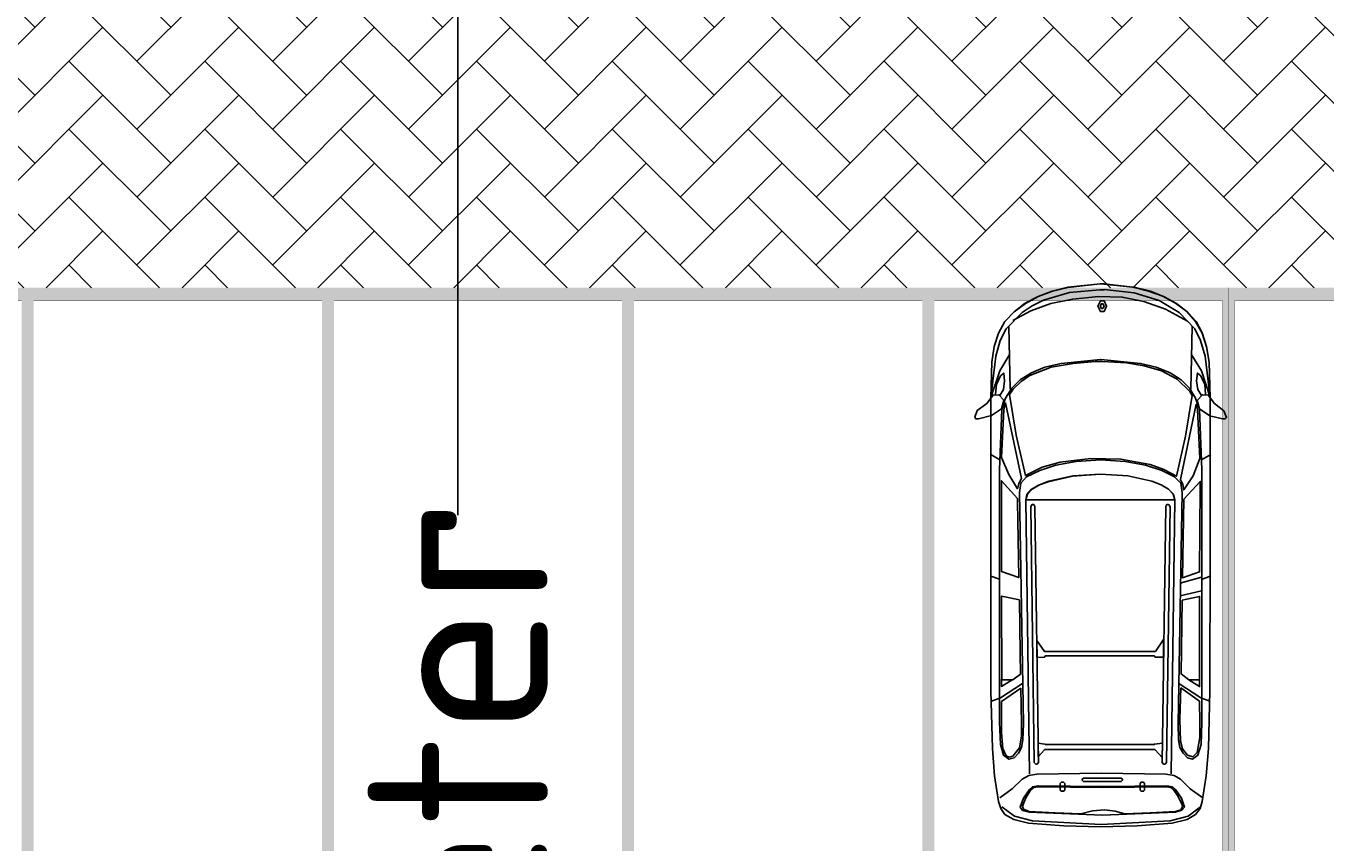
# Model space of a CAD drawing. Header units: millimetres. Extents: x 747415 to 1601423, y -236173 to 551995.
# Tile 140 of 256: x 931327 to 942153, y 28003 to 34801. Entities that reach past the tile are written whole.
import ezdxf

# ---------------------------------------------------------------- set-up
doc = ezdxf.new("R2010")
doc.units = ezdxf.units.MM
doc.header["$LTSCALE"] = 100
doc.header["$MEASUREMENT"] = 0
doc.linetypes.add('DASHED2', pattern=[9.525, 6.35, -3.175])
doc.layers.get('0').update_dxf_attribs({"linetype": 'CONTINUOUS', "lineweight": 0})
doc.layers.get('DEFPOINTS').update_dxf_attribs({"color": 6, "linetype": 'CONTINUOUS', "lineweight": 0})
for name, color, linetype, lineweight in [('T--A9041_VERHARDING_Wegen', 21, 'CONTINUOUS', 0), ('T--L9042_BEPLANTING', 90, 'CONTINUOUS', 0), ('T--L9067_BEHEERVOORZIENING_Belijning', 7, 'DASHED2', 0), ('T--M9040_Terrein_Afwerking_Plein', 244, 'CONTINUOUS', 0)]:
    doc.layers.add(name, color=color, linetype=linetype, lineweight=lineweight)
doc.layers.add('T--A9072_BELIJNING', color=7, linetype='CONTINUOUS', lineweight=0, true_color=0xffffff)
doc.layers.add('T--L9041_VERHARDING_Wegen', color=7, linetype='CONTINUOUS')
doc.layers.add('T--L9082_INRICHTING_SPECIFIEK_Auto', color=8, linetype='CONTINUOUS')
doc.styles.add('Raymond nov 2012', font='isocpeur.ttf', dxfattribs={"height": 1500})
doc.styles.get("Standard").update_dxf_attribs({"font": 'arial.ttf'})
doc.dimstyles.get("Standard").update_dxf_attribs({"dimtxt": 0.18, "dimasz": 500, "dimexe": 0.18, "dimexo": 0.0625, "dimgap": 0.09, "dimtad": 0, "dimtoh": 1, "dimdec": 0, "dimzin": 0, "dimdsep": 46, "dimtxsty": 'Standard', "dimcen": 0.09, "dimadec": 0, "dimazin": 0, "dimtfac": 1, "dimtdec": 0, "dimtofl": 0, "dimtmove": 0, "dimatfit": 3, "dimfxl": 1, "dimtolj": 1, "dimtzin": 0, "dimarcsym": 0})

# ---------------------------------------------------------------- blocks, each defined once
blk = doc.blocks.new('auto111')
at = {"linetype": 'Continuous'}
for points in [[(3685, 1817), (3756, 1799), (3801, 1840), (3799, 1888), (3728, 1941), (3669, 2020), (3616, 2040), (3601, 2033), (3601, 2010), (3629, 1901), (3685, 1817)], [(4315, 1842), (4203, 1878), (4073, 1898), (3776, 1908), (2462, 1908), (1334, 1906), (854, 1893), (628, 1875), (414, 1842), (356, 1824), (305, 1789), (262, 1715), (234, 1593), (211, 1299), (203, 994), (211, 689), (234, 396), (262, 272), (305, 201), (356, 163), (412, 147), (628, 114), (854, 94), (1334, 84), (2462, 79), (3776, 79), (4073, 89), (4200, 112), (4315, 147), (4411, 201), (4495, 274), (4564, 369), (4622, 475), (4665, 595), (4698, 724), (4724, 994), (4698, 1265), (4665, 1395), (4620, 1514), (4564, 1621), (4493, 1713), (4411, 1789), (4315, 1842)], [(1248, 1901), (1276, 1827), (1395, 1644)], [(2264, 1835), (2290, 1908)], [(3260, 1832), (3303, 1906)], [(4678, 963), (4650, 714), (4587, 506), (4487, 338), (4350, 208), (4254, 160), (4122, 122), (3776, 79), (4073, 89), (4203, 112), (4317, 147), (4411, 198), (4493, 272), (4561, 361), (4617, 463), (4663, 577), (4696, 701), (4724, 963), (4724, 963), (4724, 966), (4724, 973), (4724, 976), (4724, 996), (4696, 1265), (4665, 1393), (4620, 1512), (4561, 1619), (4493, 1713), (4411, 1789), (4315, 1842), (4203, 1878), (4073, 1898), (3776, 1908), (4122, 1865), (4254, 1830), (4350, 1779), (4487, 1647), (4543, 1563), (4589, 1469), (4653, 1253), (4676, 999), (4676, 963), (4678, 963)], [(3779, 1906), (4000, 1832), (4132, 1753)], [(3794, 1832), (3845, 1802), (3918, 1794), (3982, 1799), (3959, 1827), (3888, 1860), (3806, 1868)], [(369, 1814), (290, 1710), (252, 1560), (221, 989), (252, 414), (290, 264), (369, 160)], [(445, 1832), (518, 1728), (600, 1647), (630, 1591), (640, 1525), (648, 986), (640, 450), (630, 381), (600, 328), (518, 247), (445, 142)], [(2988, 1669), (1062, 1636), (928, 1639), (864, 1652), (816, 1677), (778, 1713), (765, 1756), (798, 1802), (887, 1827), (1072, 1835), (2523, 1835), (3179, 1835), (3679, 1814), (3773, 1784), (3857, 1733), (3928, 1659), (3984, 1568), (4030, 1456), (4063, 1321), (4094, 994), (4094, 991), (4094, 991), (4063, 661), (4030, 529), (3984, 414), (3926, 323), (3857, 252), (3773, 201), (3679, 168), (3179, 150), (2523, 150), (1072, 150), (887, 155), (798, 183), (765, 226), (778, 269), (816, 305), (864, 333), (928, 343), (1062, 348), (2988, 313), (3065, 325), (3118, 376), (3171, 483), (3214, 618), (3245, 788), (3258, 991), (3260, 991), (3258, 991), (3245, 1197), (3214, 1365), (3171, 1499), (3118, 1609), (3065, 1657), (2988, 1669)], [(1357, 1657), (1245, 1817), (1072, 1819), (989, 1819), (854, 1807), (793, 1779), (783, 1753), (790, 1723), (859, 1669), (958, 1652), (1062, 1652), (1357, 1657)], [(1428, 1730), (1372, 1819), (1431, 1819)], [(2094, 1669), (2124, 1817), (1428, 1814), (1428, 1723), (1474, 1659), (1652, 1662), (2094, 1669)], [(2937, 1685), (3085, 1819), (2328, 1817), (2279, 1675), (2912, 1685), (2937, 1685)], [(3103, 1652), (3733, 1784), (3677, 1799), (3280, 1817), (3138, 1756), (3019, 1685), (3062, 1675), (3103, 1652)], [(3804, 1751), (3466, 1697), (3128, 1619), (3197, 1479), (3240, 1329), (3270, 1075), (3265, 823), (3220, 579), (3179, 465), (3123, 361), (3456, 285), (3796, 229), (3829, 249), (3931, 356), (4000, 485), (4043, 630), (4066, 778), (4078, 976), (4078, 996), (4078, 1039), (4063, 1220), (4030, 1405), (3961, 1581), (3911, 1654), (3847, 1720), (3804, 1751)], [(4371, 1758), (3847, 1746)], [(325, 1588), (300, 978), (325, 369), (341, 315), (366, 295), (440, 320), (513, 369), (536, 394), (544, 442), (539, 978), (544, 1514), (536, 1560), (513, 1586), (440, 1636), (366, 1662), (338, 1642), (325, 1588)], [(343, 325), (369, 310), (391, 315), (455, 346), (516, 389), (531, 409), (536, 445), (531, 978), (536, 1512), (529, 1550), (511, 1573), (445, 1616), (374, 1644), (348, 1634), (330, 1588), (318, 1372), (310, 1156), (335, 1060), (343, 961), (333, 872), (310, 790), (318, 579), (330, 369), (343, 325)], [(4421, 1723), (4500, 1573), (4561, 1408), (4599, 1225), (4620, 1011), (4615, 813), (4579, 633), (4513, 452), (4414, 269)], [(643, 1586), (2927, 1616), (2973, 1601), (3016, 1563), (3052, 1502), (3082, 1423), (3125, 1225), (3141, 994), (3125, 765), (3082, 567), (3052, 488), (3016, 427), (2973, 389), (2927, 374), (643, 404)], [(739, 1545), (2871, 1575), (2887, 1563), (2887, 1550), (2871, 1540), (739, 1509), (724, 1522), (724, 1532), (739, 1545)], [(1614, 1522), (1753, 1525), (1664, 1461), (1664, 536), (1764, 468), (1616, 468), (1616, 541), (1626, 544), (1626, 1454), (1616, 1459), (1614, 1522)], [(2925, 374), (2927, 1616), (2970, 1606), (3011, 1570), (3047, 1509), (3077, 1428), (3123, 1227), (3141, 994), (3125, 765), (3082, 567), (3052, 488), (3016, 427), (2973, 386), (2925, 374)], [(785, 1512), (900, 1512), (892, 1456), (887, 1454), (887, 544), (892, 544), (900, 478), (780, 480), (844, 539), (846, 541), (846, 1459), (844, 1461), (785, 1512)], [(574, 1319), (574, 1301), (564, 1291), (508, 1291), (498, 1301), (498, 1319), (508, 1329), (564, 1329), (574, 1319)], [(607, 1136), (607, 821), (600, 811), (590, 811), (579, 821), (579, 1136), (590, 1146), (600, 1146), (607, 1136)], [(4495, 963), (4495, 978), (4495, 994), (4538, 1016), (4584, 994), (4584, 978), (4584, 963), (4538, 943), (4495, 963)], [(4521, 973), (4521, 978), (4521, 986), (4538, 996), (4559, 986), (4559, 978), (4559, 973), (4538, 963), (4521, 973)], [(574, 635), (574, 656), (564, 663), (508, 663), (498, 656), (498, 635), (508, 628), (564, 628), (574, 635)], [(739, 445), (2871, 414), (2887, 427), (2887, 440), (2871, 450), (739, 480), (724, 468), (724, 455), (739, 445)], [(1359, 325), (1248, 168), (1072, 165), (945, 165), (821, 188), (785, 224), (798, 269), (851, 310), (917, 328), (1095, 333), (1359, 325)], [(1248, 84), (1276, 158), (1395, 341)], [(2127, 330), (2168, 153)], [(2231, 330), (2282, 153)], [(3095, 328), (3723, 196), (3679, 186), (3270, 165), (3125, 221), (3009, 300), (3054, 308), (3095, 328)], [(1428, 257), (1370, 168), (1431, 168)], [(2091, 313), (2122, 168), (1428, 168), (1428, 257), (1476, 323), (2091, 313)], [(2932, 300), (3080, 163), (3026, 163), (2325, 168), (2277, 310), (2932, 300)], [(3779, 79), (4000, 153), (4132, 234)], [(4371, 229), (3847, 241)], [(2262, 153), (2290, 79)], [(3260, 153), (3303, 76)], [(3685, 168), (3753, 188), (3801, 145), (3799, 97), (3728, 43), (3667, -33), (3613, -56), (3601, -46), (3601, -23), (3626, 84), (3685, 168)], [(3794, 153), (3845, 183), (3918, 193), (3982, 186), (3959, 158), (3888, 125), (3806, 119)]]:
    blk.add_lwpolyline(points, dxfattribs=at)
blk = doc.blocks.new('*D148')
at = {"layer": 'DEFPOINTS', "color": 0, "linetype": 'Continuous', "transparency": 16777216}
for p in [(934922, 47273), (934922, 47273), (934922, 6381)]:
    blk.add_point(p, dxfattribs=at)
at = {"layer": 'T--M9040_Terrein_Afwerking_Plein', "color": 0, "linetype": 'Continuous', "lineweight": -2, "transparency": 16777216}
for p, q in [((934922, 47273), (934922, 47273)), ((934922, 46773), (934922, 30727)), ((934922, 6881), (934922, 22927)), ((934922, 6381), (934922, 6381))]:
    blk.add_line(p, q, dxfattribs=at)
at = {"layer": 'T--M9040_Terrein_Afwerking_Plein', "color": 0, "linetype": 'Continuous', "transparency": 16777216}
for points in [[(934839, 46773), (935005, 46773), (934922, 47273)], [(934839, 6881), (935005, 6881), (934922, 6381)]]:
    blk.add_solid(points, dxfattribs=at)
at = {"layer": 'T--M9040_Terrein_Afwerking_Plein', "color": 0, "linetype": 'Continuous', "transparency": 16777216, "insert": (934922, 26827), "char_height": 1500, "attachment_point": 5, "rotation": 90, "style": 'Raymond nov 2012'}
blk.add_mtext('\\A1;41 meter', dxfattribs=at)
blk = doc.blocks.new('9041_parkeerplaats_2500x5000_dub_lijn')
at = {"layer": 'T--A9072_BELIJNING', "linetype": 'Continuous'}
h = blk.add_hatch(color=256, dxfattribs=at)
h.paths.add_polyline_path([(-1200, 2450), (1200, 2450), (1200, -2390), (-1200, -2390)], flags=16)
h.paths.add_polyline_path([(-1250, 2500), (-1250, -2500), (1250, -2500), (1250, 2500)])
at = {"layer": 'T--L9067_BEHEERVOORZIENING_Belijning', "const_width": 1}
for points in [[(-1250, 2500), (-1250, -2500), (1250, -2500), (1250, 2500)], [(-1200, 2450), (1200, 2450), (1200, -2390), (-1200, -2390)]]:
    blk.add_lwpolyline(points, close=True, dxfattribs=at)
blk = doc.blocks.new('*U207')
at = {"layer": 'T--L9067_BEHEERVOORZIENING_Belijning', "rotation": 180}
blk.add_blockref('9041_parkeerplaats_2500x5000_dub_lijn', (0, 2500, 0), dxfattribs=at)
at = {"layer": 'T--L9067_BEHEERVOORZIENING_Belijning'}
blk.add_blockref('9041_parkeerplaats_2500x5000_dub_lijn', (0, -2500, 0), dxfattribs=at)
blk = doc.blocks.new('*U208')
at = {"layer": 'T--L9067_BEHEERVOORZIENING_Belijning', "color": 0, "linetype": 'ByBlock', "lineweight": -2, "transparency": 16777216}
for p in [(7500, 0), (10000, 0), (12500, 0), (15000, 0), (17500, 0), (20000, 0)]:
    blk.add_blockref('*U207', p, dxfattribs=at)

msp = doc.modelspace()

# ---------------------------------------------------------------- hatches: boundary and pattern name
at = {"layer": 'T--A9041_VERHARDING_Wegen', "linetype": 'Continuous'}
h = msp.add_hatch(dxfattribs=at)
h.set_pattern_fill('AR-HBONE', color=256, scale=100, style=0)
h.paths.add_polyline_path([(948841.05, 32620.844), (948841.05, 37620.844), (921986.052, 37620.844), (920867.32, 32620.844)])
at = {"layer": 'T--L9042_BEPLANTING', "linetype": 'Continuous'}
h = msp.add_hatch(dxfattribs=at)
h.set_pattern_fill('GRASS', color=256, scale=1500)
h.paths.add_polyline_path([(920694.889, 43104.951), (919423.058, 43389.519), (919663.241, 44462.977), (920834.286, 44200.96), (920854.106, 44289.542), (911553.104, 53727.654), (907101.671, 58246.391), (906991.232, 58348.85, -1.023152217), (906776.086, 58557.812), (898746.213, 66722.213), (897908, 66189.5), (894729.901, 63976.966), (893482.951, 63356.733), (892236, 62736.5), (889636.259, 61298.747), (888428.879, 60798.373), (885691, 59567.5), (882511.819, 58193.213), (881169.461, 57090.189), (878449.993, 54926.973), (875696.457, 52807.135), (872909.545, 50731.213), (871727.289, 49870.83), (870089.955, 48699.731), (867238.399, 46713.204), (864355.591, 44772.135), (861442.256, 42877.016), (858499.128, 41028.326), (855526.946, 39226.534), (852526.456, 37472.096), (849498.415, 35765.457), (846443.582, 34107.05), (843362.726, 32497.295), (840256.623, 30936.601), (839530.122, 30585.893), (840912.01, 27502.757), (840976.783, 27531.267), (844195.577, 20218.302), (844027.811, 20144.459), (846245.82, 13423.487), (846596.639, 13577.9), (846659.606, 13387.099), (845157.962, 12726.152), (846474.404, 9735.191), (846670.754, 9289.082), (850502.865, 582.514), (854447.832, -7566.502), (857401.96, -14113.687), (857801.96, -15037.267), (858684.862, -16305.094), (859061.462, -16649.146), (859470.142, -16941.517), (859917.5, -17174.693), (860389.423, -17349.59), (860879.312, -17473.72), (861378.739, -17526.373), (861888.62, -17521.661), (862379.813, -17447.301), (866958.533, -16810.337), (873676.476, -16162.232), (880268.847, -15763.188), (887268.263, -15521.99), (894239.26, -15388.923), (901232.603, -15381.953), (932291.459, -15402.049), (933890.747, -15369.225), (935486.375, -15279.952), (937084.943, -15126.714), (938664.823, -14903.829), (940241.044, -14624.494), (942226.528, -14318.627), (944224.099, -14089.92), (946226.246, -13931.776), (948232.967, -13844.195), (948414.6, -13804.076), (948563.433, -13695.224), (948667.184, -13546.78), (948955.369, -12854.935), (949171.162, -12139.44), (949227.086, -11909.065), (949370.486, -11169.919), (949449.008, -10413.722), (949456.967, -9662.099), (949408.476, -8914.136), (948111.05, 3901.008), (947631.05, 3901.008), (947631.05, 3966.008), (944521.05, 3966.008), (944521.05, 3901.008), (944041.05, 3901.008), (944041.05, 3966.008), (941171.05, 3966.008), (941171.05, 3901.008), (940691.05, 3901.008), (940691.05, 3966.008), (937581.05, 3966.008), (937581.05, 3901.008), (937101.05, 3901.008), (937101.05, 3966.008), (933991.05, 3966.008), (933991.05, 3901.008), (933511.05, 3901.008), (933511.05, 3966.008), (930641.05, 3966.008), (930641.05, 3901.008), (930161.05, 3901.008), (930161.05, 3966.008), (927051.05, 3966.008), (927051.05, 3901.008), (926571.05, 3901.008), (926571.05, 3966.008), (923461.05, 3966.008), (923461.05, 3901.008), (922981.05, 3901.008), (922981.05, 3966.008), (920111.05, 3966.008), (920111.05, 3901.008), (919631.05, 3901.008), (919631.05, 3966.008), (916521.05, 3966.008), (916521.05, 3901.008), (916041.05, 3901.008), (916041.05, 3966.008), (912931.05, 3966.008), (912931.05, 3901.008), (912451.05, 3901.008), (912451.05, 4381.008)])
h.paths.add_polyline_path([(901357.835, 41519.972, -0.326593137), (907260.057, 41488.688), (907750.923, 41125.77, -0.319698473), (909549.802, 35610.67), (897623.84, -2461.312, -0.318303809), (893025.303, -5963.699), (870593.58, -6739.611, -0.312584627), (865802.917, -3659.83), (861101.696, 7663.472, -0.347638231), (862789.795, 13632.461)], flags=16)

# ---------------------------------------------------------------- linework, layer by layer
at = {"layer": 'T--A9041_VERHARDING_Wegen', "linetype": 'Continuous', "const_width": 1}
msp.add_lwpolyline([(948841.05, 32620.844), (948841.05, 37620.844), (921986.052, 37620.844), (920867.32, 32620.844)], close=True, dxfattribs=at)
at = {"layer": 'T--L9041_VERHARDING_Wegen', "const_width": 1}
msp.add_lwpolyline([(920258.587, 32620.844), (948841.05, 32620.844), (948841.05, 22620.844), (918361.688, 22620.844)], dxfattribs=at)

# ---------------------------------------------------------------- block references
at = {"layer": 'T--L9067_BEHEERVOORZIENING_Belijning'}
msp.add_blockref('*U208', (922591.05, 27620.844, 0.5), dxfattribs=at)
at = {"layer": 'T--L9082_INRICHTING_SPECIFIEK_Auto', "rotation": 90}
msp.add_blockref('auto111', (941268.903, 27927.456), dxfattribs=at)

# ---------------------------------------------------------------- dimensions: what is measured, and where the dimension line sits
at = {"layer": 'T--M9040_Terrein_Afwerking_Plein', "linetype": 'Continuous'}
dim = msp.add_linear_dim(base=(934921.863, 47272.979), p1=(934921.863, 6381.008), p2=(934921.863, 47272.979), angle=90, text='41 meter', dimstyle='Standard', override={"dimtxsty": 'Raymond nov 2012'}, dxfattribs=at)
dim.commit()
dim.dimension.update_dxf_attribs({"geometry": '*D148', "text_midpoint": (934921.863, 26826.993)})

doc.saveas('drawing.dxf')
